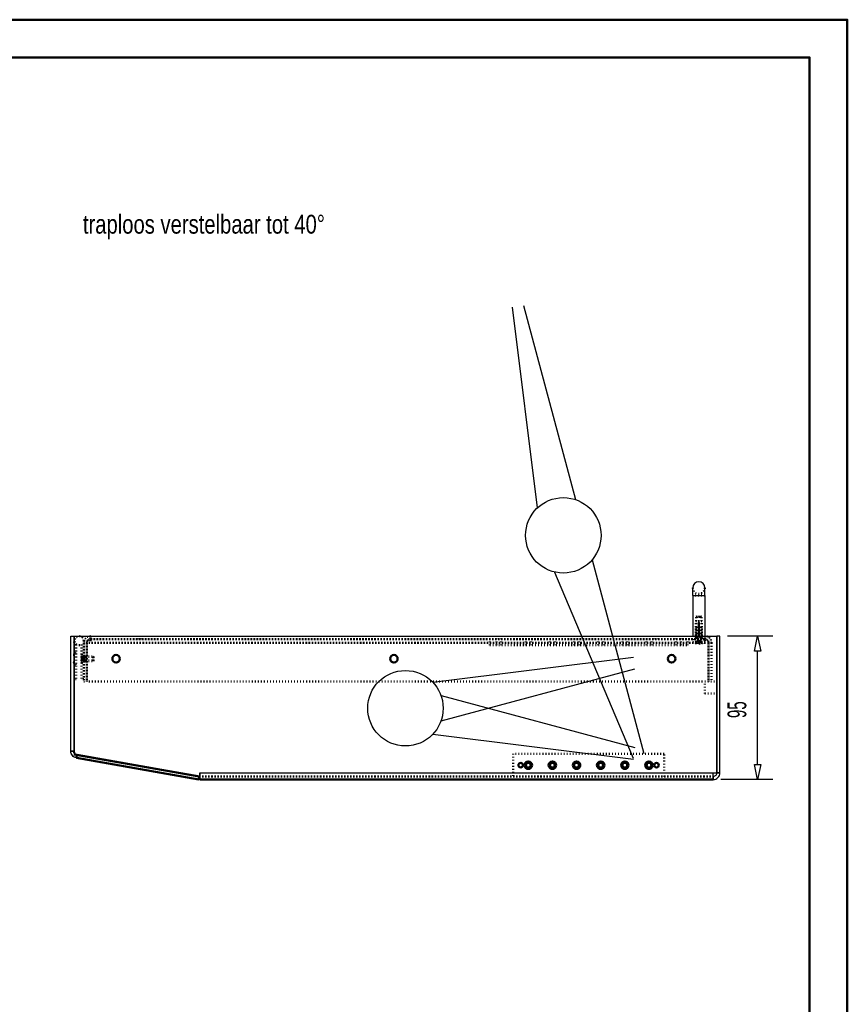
# Model space of a CAD drawing. Extents: x 3970 to 6010, y 1229 to 2654.
# Tile 17 of 17: x 5461 to 6010, y 2002 to 2654. Entities that reach past the tile are written whole.
import ezdxf

# ---------------------------------------------------------------- set-up
doc = ezdxf.new("R2010")
doc.units = 0
doc.header["$MEASUREMENT"] = 0
doc.linetypes.add('DOT', pattern=[2, 0.5, -1.5])
doc.linetypes.add('STRICHPUNKT2', pattern=[18.5, 10, -4, 0.5, -4])
doc.layers.get('0').update_dxf_attribs({"linetype": 'CONTINUOUS'})
for name, color, linetype in [('DIM49', 4, 'CONTINUOUS'), ('LE_RED', 1, 'CONTINUOUS'), ('TXT_ALL', 7, 'CONTINUOUS'), ('TXT_DIM49', 2, 'CONTINUOUS')]:
    doc.layers.add(name, color=color, linetype=linetype)
doc.layers.add('LE_ALL', color=7, linetype='CONTINUOUS', lineweight=50)

# ---------------------------------------------------------------- blocks, each defined once
blk = doc.blocks.new('_D1', base_point=(5920.88, 2150.56))
at = {"layer": 'DIM49', "color": 1}
for p, q in [((5960.38, 2245.56), (5930.38, 2245.56)), ((5948.38, 2235.56), (5950.38, 2245.56)), ((5950.38, 2245.56), (5952.38, 2235.56)), ((5952.38, 2235.56), (5948.38, 2235.56)), ((5950.38, 2160.56), (5950.38, 2235.56)), ((5950.38, 2150.56), (5948.38, 2160.56)), ((5948.38, 2160.56), (5952.38, 2160.56)), ((5952.38, 2160.56), (5950.38, 2150.56)), ((5960.38, 2150.56), (5925.88, 2150.56))]:
    blk.add_line(p, q, dxfattribs=at)
at = {"layer": 'TXT_DIM49', "width": 0.596}
blk.add_text('95', height=12.5, rotation=90, dxfattribs=at).set_placement((5942.88, 2191.28))

msp = doc.modelspace()

# ---------------------------------------------------------------- linework, layer by layer
for p, q in [((5907.38, 2272.56), (5907.38, 2277.56)), ((5915.38, 2272.56), (5915.38, 2277.56)), ((5907.38, 2272.56), (5915.38, 2272.56)), ((5915.38, 2272.56), (5915.38, 2245.56)), ((5497.4, 2245.56), (5497.4, 2167.23)), ((5497.4, 2245.56), (5923.28, 2245.56)), ((5923.28, 2155.06), (5923.28, 2245.56)), ((5497.3, 2242.56), (5497.3, 2217.06)), ((5497.4, 2217.06), (5497.3, 2217.06)), ((5923.28, 2215.56), (5923.38, 2215.56)), ((5923.38, 2207.56), (5923.38, 2215.56)), ((5923.28, 2207.56), (5923.38, 2207.56)), ((5499.36, 2166.88), (5499.01, 2164.91)), ((5580.78, 2155.06), (5920.88, 2155.06)), ((5580.78, 2153.34), (5580.78, 2155.06)), ((5580.78, 2155.06), (5923.28, 2155.06)), ((5580.78, 2152.56), (5580.78, 2150.56)), ((5580.78, 2150.56), (5580.78, 2150.9)), ((5580.78, 2150.56), (5920.88, 2150.56)), ((5920.88, 2150.9), (5920.88, 2151.88)), ((5920.88, 2150.56), (5920.88, 2150.9))]:
    msp.add_line(p, q)
for points in [[(5907.38, 2272.56), (5907.38, 2245.56), (5915.38, 2245.56)], [(5495.3, 2169.34), (5495.3, 2245.57), (5497.3, 2245.57), (5497.3, 2169.34), (5495.3, 2169.34)], [(5925.38, 2155.06), (5925.38, 2245.56), (5923.38, 2245.56), (5923.38, 2155.06), (5925.38, 2155.06)], [(5580.78, 2155.06), (5580.78, 2152.56), (5580.56, 2152.56)], [(5580.78, 2150.9), (5580.78, 2151.88), (5580.78, 2153.34)], [(5920.88, 2151.88), (5920.88, 2153.34), (5920.88, 2155.06)]]:
    msp.add_lwpolyline(points)
for points in [[(5499.01, 2164.91, -0.087489), (5497.55, 2165.44, -0.087489), (5496.35, 2166.45, -0.087489), (5495.57, 2167.8, -0.087489), (5495.3, 2169.34), (5497.3, 2169.34)], [(5580.78, 2150.56, -0.010909), (5580.58, 2150.57, -0.010909), (5580.38, 2150.58, -0.010909), (5580.19, 2150.6, -0.010909), (5580, 2150.63), (5580.34, 2152.6)], [(5920.88, 2150.56, 0.098491), (5922.6, 2150.9, 0.098491), (5924.06, 2151.88, 0.098491), (5925.04, 2153.34, 0.098491), (5925.38, 2155.06), (5923.38, 2155.06, -0.098491), (5923.19, 2154.11, -0.098491), (5922.65, 2153.29, -0.098491), (5921.84, 2152.75, -0.098491), (5920.88, 2152.56), (5920.88, 2150.56)]]:
    msp.add_lwpolyline(points, format="xyb")
for centre, radius, start, end in [((5911.38, 2277.56), 4, 0, 180), ((5500.3, 2242.56), 3, 180, -165.16489), ((5499.8, 2169.34), 2.5, 180, -163.7398)]:
    msp.add_arc(centre, radius, start, end)
msp.add_point((5505.4, 2230.56))
msp.add_point((5505.4, 2230.56))
msp.add_point((5505.4, 2230.56))
msp.add_point((5505.4, 2230.56))
at = {"layer": 'LE_ALL', "color": 1, "linetype": 'DOT'}
for p, q in [((5915.38, 2272.56), (5907.38, 2272.56)), ((5915.38, 2272.56), (5915.38, 2272.56)), ((5909.69, 2258.36), (5911.38, 2259.34)), ((5909.69, 2258.36), (5913.08, 2258.36)), ((5909.69, 2255.56), (5909.69, 2258.36)), ((5913.08, 2258.36), (5909.69, 2258.36)), ((5913.38, 2255.56), (5909.38, 2255.56)), ((5909.38, 2245.56), (5909.38, 2255.56)), ((5909.38, 2255.56), (5913.38, 2255.56)), ((5909.38, 2245.56), (5909.38, 2255.56)), ((5909.38, 2251.56), (5913.38, 2251.56)), ((5909.38, 2244.17), (5909.38, 2251.56)), ((5909.69, 2245.56), (5909.69, 2255.56)), ((5909.81, 2244.96), (5909.81, 2251.56)), ((5912.95, 2244.96), (5912.95, 2251.56)), ((5913.08, 2245.56), (5913.08, 2255.56)), ((5913.38, 2255.56), (5913.38, 2255.56)), ((5913.38, 2245.56), (5913.38, 2255.56)), ((5913.38, 2245.56), (5913.38, 2255.56)), ((5913.38, 2244.17), (5913.38, 2251.56)), ((5495.3, 2245.57), (5495.3, 2245.57)), ((5497.3, 2245.57), (5497.3, 2245.57)), ((5497.4, 2245.56), (5497.4, 2245.56)), ((5497.4, 2245.56), (5497.4, 2245.56)), ((5508.38, 2245.56), (5508.38, 2245.56)), ((5508.38, 2245.56), (5508.38, 2245.56)), ((5539.38, 2245.56), (5539.38, 2245.56)), ((5539.38, 2243.56), (5539.38, 2245.56)), ((5541.97, 2243.56), (5541.97, 2245.56)), ((5777.23, 2243.56), (5777.23, 2245.56)), ((5780.53, 2243.56), (5780.53, 2245.56)), ((5881.8, 2243.56), (5881.8, 2245.56)), ((5884.38, 2245.56), (5884.38, 2245.56)), ((5884.38, 2243.56), (5884.38, 2245.56)), ((5896.23, 2243.56), (5896.23, 2245.56)), ((5899.53, 2243.56), (5899.53, 2245.56)), ((5909.28, 2243.56), (5909.28, 2245.56)), ((5909.38, 2244.17), (5909.81, 2244.96)), ((5909.38, 2244.17), (5909.38, 2243.56)), ((5912.95, 2244.96), (5909.81, 2244.96)), ((5909.81, 2244.96), (5912.95, 2244.96)), ((5912.95, 2244.96), (5909.81, 2244.96)), ((5913.38, 2244.17), (5912.95, 2244.96)), ((5913.38, 2244.17), (5912.95, 2244.96)), ((5913.38, 2244.17), (5913.38, 2243.56)), ((5913.48, 2243.56), (5913.48, 2245.56)), ((5915.38, 2245.56), (5915.38, 2245.56)), ((5915.38, 2245.56), (5915.38, 2245.22)), ((5915.38, 2245.56), (5915.38, 2245.56)), ((5923.28, 2245.56), (5923.28, 2245.56)), ((5923.28, 2245.56), (5923.28, 2245.56)), ((5923.38, 2245.56), (5923.38, 2245.56)), ((5925.38, 2245.56), (5925.38, 2245.56)), ((5497.3, 2242.56), (5497.3, 2242.56)), ((5498.8, 2239.96), (5498.8, 2239.96)), ((5498.8, 2239.96), (5498.8, 2217.06)), ((5502.3, 2239.96), (5502.3, 2239.96)), ((5502.3, 2239.96), (5502.3, 2217.06)), ((5503.8, 2242.56), (5503.8, 2242.56)), ((5503.88, 2241.06), (5503.88, 2241.06)), ((5503.88, 2241.06), (5503.88, 2241.06)), ((5505.88, 2241.06), (5505.88, 2241.06)), ((5505.88, 2241.06), (5505.88, 2241.06)), ((5505.98, 2241.06), (5505.98, 2241.06)), ((5505.98, 2241.06), (5505.98, 2241.06)), ((5508.38, 2243.56), (5915.38, 2243.56)), ((5508.38, 2243.56), (5508.38, 2243.56)), ((5915.38, 2243.56), (5508.38, 2243.56)), ((5508.38, 2243.56), (5508.38, 2243.56)), ((5508.38, 2243.56), (5915.38, 2243.56)), ((5508.38, 2241.06), (5508.38, 2241.06)), ((5508.38, 2241.06), (5508.38, 2241.06)), ((5915.38, 2241.06), (5508.38, 2241.06)), ((5539.38, 2243.56), (5539.38, 2243.56)), ((5541.97, 2243.56), (5541.97, 2243.56)), ((5772.88, 2243.56), (5772.88, 2243.56)), ((5772.88, 2243.56), (5772.88, 2243.56)), ((5772.88, 2243.56), (5903.88, 2243.56)), ((5772.88, 2239.56), (5772.88, 2243.56)), ((5772.88, 2239.56), (5772.88, 2239.56)), ((5772.88, 2239.56), (5772.88, 2239.56)), ((5772.88, 2239.56), (5903.88, 2239.56)), ((5777.23, 2239.56), (5777.23, 2243.56)), ((5780.53, 2239.56), (5780.53, 2243.56)), ((5796.78, 2239.56), (5796.78, 2243.56)), ((5799.98, 2239.56), (5799.98, 2243.56)), ((5812.78, 2239.56), (5812.78, 2243.56)), ((5815.98, 2239.56), (5815.98, 2243.56)), ((5828.78, 2239.56), (5828.78, 2243.56)), ((5831.98, 2239.56), (5831.98, 2243.56)), ((5844.78, 2239.56), (5844.78, 2243.56)), ((5847.98, 2239.56), (5847.98, 2243.56)), ((5860.78, 2239.56), (5860.78, 2243.56)), ((5863.98, 2239.56), (5863.98, 2243.56)), ((5876.78, 2239.56), (5876.78, 2243.56)), ((5879.98, 2239.56), (5879.98, 2243.56)), ((5881.8, 2243.56), (5881.8, 2243.56)), ((5884.38, 2243.56), (5884.38, 2243.56)), ((5896.23, 2239.56), (5896.23, 2243.56)), ((5899.53, 2239.56), (5899.53, 2243.56)), ((5903.88, 2243.56), (5903.88, 2243.56)), ((5903.88, 2243.56), (5903.88, 2243.56)), ((5903.88, 2239.56), (5903.88, 2243.56)), ((5903.88, 2239.56), (5903.88, 2239.56)), ((5903.88, 2239.56), (5903.88, 2239.56)), ((5907.38, 2243.56), (5907.38, 2241.84)), ((5915.38, 2243.56), (5907.38, 2243.56)), ((5907.38, 2241.84), (5915.38, 2241.84)), ((5915.38, 2241.84), (5907.38, 2241.84)), ((5909.18, 2240.85), (5909.72, 2241.18)), ((5909.76, 2241.18), (5909.21, 2240.85)), ((5909.72, 2241.18), (5910.24, 2242.23)), ((5909.76, 2241.18), (5909.72, 2241.18)), ((5909.76, 2241.18), (5909.76, 2241.18)), ((5910.24, 2242.23), (5911.38, 2242.83)), ((5910.3, 2242.23), (5910.24, 2242.23)), ((5910.3, 2242.23), (5910.3, 2242.23)), ((5911.01, 2242.56), (5911.01, 2242.56)), ((5911.75, 2242.23), (5911.01, 2242.23)), ((5911.01, 2242.23), (5911.01, 2241.18)), ((5911.01, 2240.85), (5911.01, 2241.18)), ((5911.75, 2241.18), (5911.01, 2241.18)), ((5911.01, 2240.85), (5911.01, 2240.85)), ((5912.53, 2242.23), (5911.38, 2242.83)), ((5911.75, 2241.18), (5911.75, 2242.23)), ((5911.75, 2242.23), (5911.75, 2242.23)), ((5911.75, 2242.23), (5911.75, 2242.23)), ((5911.75, 2241.18), (5911.75, 2240.85)), ((5911.75, 2241.18), (5911.75, 2241.18)), ((5911.75, 2241.18), (5911.75, 2241.18)), ((5911.75, 2240.85), (5911.75, 2240.85)), ((5913.04, 2241.18), (5912.53, 2242.23)), ((5912.53, 2242.23), (5912.53, 2242.23)), ((5913.04, 2241.18), (5913, 2241.18)), ((5913.55, 2240.85), (5913, 2241.18)), ((5913.58, 2240.85), (5913.04, 2241.18)), ((5913.04, 2241.18), (5913.04, 2241.18)), ((5915.38, 2243.56), (5915.38, 2243.56)), ((5915.38, 2243.56), (5915.38, 2243.56)), ((5915.38, 2242.78), (5915.38, 2241.06)), ((5915.38, 2241.06), (5915.38, 2241.06)), ((5915.38, 2241.06), (5915.38, 2241.06)), ((5917.78, 2241.06), (5917.78, 2241.06)), ((5917.78, 2241.06), (5917.78, 2241.06)), ((5917.78, 2241.06), (5917.78, 2215.56)), ((5917.88, 2241.06), (5917.88, 2241.06)), ((5917.88, 2241.06), (5917.88, 2241.06)), ((5919.88, 2241.06), (5919.88, 2241.06)), ((5919.88, 2241.06), (5919.88, 2241.06)), ((5497.3, 2233.06), (5495.3, 2233.06)), ((5498.8, 2234.56), (5497.3, 2233.06)), ((5502.3, 2233.81), (5503.8, 2232.31)), ((5502.48, 2233.31), (5502.3, 2233.31)), ((5502.57, 2231.68), (5502.3, 2232.14)), ((5502.3, 2230.84), (5502.3, 2230.84)), ((5502.3, 2230.84), (5502.3, 2230.84)), ((5502.3, 2230.84), (5502.57, 2230.84)), ((5502.3, 2230.84), (5502.3, 2230.84)), ((5502.3, 2230.84), (5502.3, 2230.84)), ((5502.3, 2230.84), (5502.3, 2230.84)), ((5502.3, 2230.84), (5502.3, 2230.84)), ((5502.3, 2230.84), (5502.3, 2230.84)), ((5502.3, 2230.84), (5502.3, 2230.84)), ((5502.48, 2233.31), (5502.48, 2227.81)), ((5502.48, 2227.81), (5502.48, 2233.31)), ((5502.48, 2233.31), (5502.48, 2233.31)), ((5502.57, 2231.68), (5502.57, 2231.71)), ((5502.57, 2231.71), (5502.57, 2231.71)), ((5502.57, 2231.71), (5502.57, 2231.71)), ((5502.57, 2230.28), (5502.57, 2230.84)), ((5503.62, 2231.13), (5503.62, 2231.2)), ((5503.62, 2231.2), (5503.96, 2230.56)), ((5503.62, 2231.2), (5503.62, 2231.2)), ((5503.62, 2231.2), (5503.62, 2231.2)), ((5503.62, 2230.28), (5503.62, 2230.84)), ((5503.75, 2230.84), (5503.75, 2230.84)), ((5503.75, 2230.84), (5503.75, 2230.84)), ((5503.75, 2230.84), (5503.75, 2230.84)), ((5505.88, 2231.86), (5503.88, 2231.86)), ((5504.9, 2232.06), (5503.9, 2231.9)), ((5503.9, 2231.9), (5503.9, 2229.22)), ((5503.9, 2231.9), (5504.9, 2231.76)), ((5503.9, 2231.9), (5503.9, 2231.9)), ((5503.9, 2231.9), (5503.9, 2231.9)), ((5503.9, 2231.9), (5503.9, 2231.9)), ((5504.9, 2232.06), (5509.99, 2232.06)), ((5504.9, 2229.06), (5504.9, 2232.06)), ((5504.9, 2232.06), (5504.9, 2231.76)), ((5504.9, 2229.37), (5504.9, 2231.76)), ((5504.9, 2231.76), (5510.3, 2231.76)), ((5504.9, 2231.76), (5510.3, 2231.76)), ((5504.9, 2231.76), (5504.9, 2231.76)), ((5509.99, 2229.06), (5509.99, 2232.06)), ((5509.99, 2232.06), (5510.3, 2231.76)), ((5509.99, 2232.06), (5509.99, 2229.06)), ((5510.3, 2231.76), (5510.3, 2229.37)), ((5510.3, 2231.76), (5510.3, 2231.76)), ((5925.38, 2233.06), (5923.38, 2233.06)), ((5497.3, 2228.06), (5495.3, 2228.06)), ((5498.8, 2226.56), (5497.3, 2228.06)), ((5502.57, 2230.28), (5502.3, 2230.28)), ((5502.3, 2228.99), (5502.57, 2229.44)), ((5502.3, 2228.96), (5502.57, 2229.41)), ((5502.3, 2227.31), (5503.8, 2228.81)), ((5502.48, 2227.81), (5502.3, 2227.81)), ((5502.57, 2230.28), (5503.62, 2230.28)), ((5502.57, 2230.28), (5502.57, 2230.28)), ((5502.57, 2229.41), (5503.62, 2229.93)), ((5502.57, 2229.41), (5502.57, 2229.44)), ((5502.57, 2229.41), (5502.57, 2229.41)), ((5502.57, 2229.41), (5502.57, 2229.41)), ((5503.62, 2229.93), (5503.96, 2230.56)), ((5503.62, 2229.93), (5503.62, 2229.99)), ((5503.62, 2229.99), (5503.62, 2229.99)), ((5503.62, 2229.93), (5503.62, 2229.93)), ((5503.62, 2229.93), (5503.62, 2229.93)), ((5503.75, 2230.28), (5503.75, 2230.28)), ((5503.75, 2230.28), (5503.75, 2230.28)), ((5505.88, 2229.26), (5503.88, 2229.26)), ((5503.9, 2229.22), (5503.9, 2229.22)), ((5503.9, 2229.22), (5503.9, 2229.22)), ((5504.9, 2229.37), (5504.9, 2229.06)), ((5504.9, 2229.37), (5504.9, 2229.37)), ((5510.3, 2229.37), (5510.3, 2229.37)), ((5925.38, 2228.06), (5923.38, 2228.06)), ((5497.3, 2217.06), (5497.3, 2217.06)), ((5498.8, 2217.06), (5497.4, 2217.06)), ((5498.8, 2217.06), (5498.8, 2217.06)), ((5502.3, 2217.06), (5502.3, 2217.06)), ((5503.8, 2217.06), (5503.8, 2217.06)), ((5503.88, 2215.56), (5503.88, 2215.56)), ((5505.88, 2215.56), (5505.88, 2215.56)), ((5505.98, 2215.56), (5505.98, 2215.56)), ((5505.98, 2215.56), (5505.98, 2215.56)), ((5917.78, 2215.56), (5505.98, 2215.56)), ((5915.38, 2215.56), (5915.38, 2215.56)), ((5915.38, 2215.56), (5923.28, 2215.56)), ((5915.38, 2207.56), (5915.38, 2215.56)), ((5917.78, 2215.56), (5917.78, 2215.56)), ((5917.78, 2215.56), (5917.78, 2215.56)), ((5917.88, 2215.56), (5917.88, 2215.56)), ((5919.88, 2215.56), (5919.88, 2215.56)), ((5923.38, 2215.56), (5923.38, 2215.56)), ((5915.38, 2207.56), (5915.38, 2207.56)), ((5915.38, 2207.56), (5923.28, 2207.56)), ((5923.38, 2207.56), (5923.38, 2207.56)), ((5923.38, 2187.06), (5923.38, 2187.06)), ((5923.38, 2187.06), (5923.38, 2187.06)), ((5923.38, 2187.06), (5923.38, 2187.06)), ((5925.38, 2187.06), (5923.38, 2187.06)), ((5925.38, 2187.06), (5925.38, 2187.06)), ((5495.3, 2169.34), (5495.3, 2169.34)), ((5495.3, 2169.34), (5495.3, 2169.34)), ((5497.3, 2169.34), (5497.3, 2169.34)), ((5497.3, 2169.34), (5497.3, 2169.34)), ((5497.4, 2167.23), (5497.4, 2167.23)), ((5497.4, 2167.23), (5497.4, 2167.23)), ((5499.36, 2166.88), (5499.36, 2166.88)), ((5499.36, 2166.88), (5499.36, 2166.88)), ((5788.38, 2167.56), (5788.38, 2167.56)), ((5788.38, 2167.56), (5788.38, 2167.56)), ((5888.38, 2167.56), (5888.38, 2167.56)), ((5888.38, 2167.56), (5888.38, 2167.56)), ((5499.01, 2164.91), (5499.01, 2164.91)), ((5499.01, 2164.91), (5499.01, 2164.91)), ((5527.19, 2159.94), (5527.54, 2161.91)), ((5527.19, 2159.94), (5527.19, 2159.94)), ((5527.19, 2159.94), (5527.19, 2159.94)), ((5527.19, 2159.94), (5527.19, 2159.94)), ((5527.19, 2159.94), (5527.19, 2159.94)), ((5527.19, 2159.94), (5527.19, 2159.94)), ((5527.19, 2159.94), (5527.19, 2159.94)), ((5527.19, 2159.94), (5527.19, 2159.94)), ((5527.19, 2159.94), (5527.19, 2159.94)), ((5527.19, 2159.94), (5527.19, 2159.94)), ((5527.19, 2159.94), (5527.19, 2159.94)), ((5527.19, 2159.94), (5527.19, 2159.94)), ((5527.19, 2159.94), (5527.19, 2159.94)), ((5527.19, 2159.94), (5527.19, 2159.94)), ((5527.19, 2159.94), (5527.19, 2159.94)), ((5527.19, 2159.94), (5527.19, 2159.94)), ((5527.19, 2159.94), (5527.19, 2159.94)), ((5527.19, 2159.94), (5527.19, 2159.94)), ((5527.19, 2159.94), (5527.19, 2159.94)), ((5527.19, 2159.94), (5527.19, 2159.94)), ((5527.19, 2159.94), (5527.19, 2159.94)), ((5527.19, 2159.94), (5527.19, 2159.94)), ((5527.19, 2159.94), (5527.19, 2159.94)), ((5527.19, 2159.94), (5527.19, 2159.94)), ((5527.19, 2159.94), (5527.19, 2159.94)), ((5527.19, 2159.94), (5527.19, 2159.94)), ((5527.19, 2159.94), (5527.19, 2159.94)), ((5527.19, 2159.94), (5527.19, 2159.94)), ((5527.19, 2159.94), (5527.19, 2159.94)), ((5527.19, 2159.94), (5527.19, 2159.94)), ((5527.19, 2159.94), (5527.19, 2159.94)), ((5527.19, 2159.94), (5527.19, 2159.94)), ((5527.19, 2159.94), (5527.19, 2159.94)), ((5527.19, 2159.94), (5527.19, 2159.94)), ((5527.19, 2159.94), (5527.19, 2159.94)), ((5527.19, 2159.94), (5527.19, 2159.94)), ((5527.19, 2159.94), (5527.19, 2159.94)), ((5527.19, 2159.94), (5527.19, 2159.94)), ((5527.19, 2159.94), (5527.19, 2159.94)), ((5527.19, 2159.94), (5527.19, 2159.94)), ((5527.19, 2159.94), (5527.19, 2159.94)), ((5527.19, 2159.94), (5527.19, 2159.94)), ((5527.19, 2159.94), (5527.19, 2159.94)), ((5527.19, 2159.94), (5527.19, 2159.94)), ((5527.19, 2159.94), (5527.19, 2159.94)), ((5527.19, 2159.94), (5527.19, 2159.94)), ((5527.19, 2159.94), (5527.19, 2159.94)), ((5527.19, 2159.94), (5527.19, 2159.94)), ((5527.19, 2159.94), (5527.19, 2159.94)), ((5527.19, 2159.94), (5527.19, 2159.94)), ((5527.19, 2159.94), (5527.19, 2159.94)), ((5527.19, 2159.94), (5527.19, 2159.94)), ((5527.19, 2159.94), (5527.19, 2159.94)), ((5527.19, 2159.94), (5527.19, 2159.94)), ((5527.19, 2159.94), (5527.19, 2159.94)), ((5527.19, 2159.94), (5527.19, 2159.94)), ((5527.19, 2159.94), (5527.19, 2159.94)), ((5527.19, 2159.94), (5527.19, 2159.94)), ((5527.19, 2159.94), (5527.19, 2159.94)), ((5527.19, 2159.94), (5527.19, 2159.94)), ((5527.19, 2159.94), (5527.19, 2159.94)), ((5527.19, 2159.94), (5527.19, 2159.94)), ((5527.19, 2159.94), (5527.19, 2159.94)), ((5527.19, 2159.94), (5527.19, 2159.94)), ((5527.19, 2159.94), (5527.19, 2159.94)), ((5527.19, 2159.94), (5527.19, 2159.94)), ((5527.19, 2159.94), (5527.19, 2159.94)), ((5527.19, 2159.94), (5527.19, 2159.94)), ((5527.19, 2159.94), (5527.19, 2159.94)), ((5527.19, 2159.94), (5527.19, 2159.94)), ((5527.19, 2159.94), (5527.19, 2159.94)), ((5527.19, 2159.94), (5527.19, 2159.94)), ((5527.19, 2159.94), (5527.19, 2159.94)), ((5527.19, 2159.94), (5527.19, 2159.94)), ((5527.19, 2159.94), (5527.19, 2159.94)), ((5527.19, 2159.94), (5527.19, 2159.94)), ((5527.19, 2159.94), (5527.19, 2159.94)), ((5527.54, 2161.91), (5527.54, 2161.91)), ((5527.54, 2161.91), (5527.54, 2161.91)), ((5527.54, 2161.91), (5527.54, 2161.91)), ((5527.54, 2161.91), (5527.54, 2161.91)), ((5527.54, 2161.91), (5527.54, 2161.91)), ((5527.54, 2161.91), (5527.54, 2161.91)), ((5527.54, 2161.91), (5527.54, 2161.91)), ((5527.54, 2161.91), (5527.54, 2161.91)), ((5527.54, 2161.91), (5527.54, 2161.91)), ((5527.54, 2161.91), (5527.54, 2161.91)), ((5527.54, 2161.91), (5527.54, 2161.91)), ((5527.54, 2161.91), (5527.54, 2161.91)), ((5527.54, 2161.91), (5527.54, 2161.91)), ((5527.54, 2161.91), (5527.54, 2161.91)), ((5527.54, 2161.91), (5527.54, 2161.91)), ((5527.54, 2161.91), (5527.54, 2161.91)), ((5527.54, 2161.91), (5527.54, 2161.91)), ((5527.54, 2161.91), (5527.54, 2161.91)), ((5527.54, 2161.91), (5527.54, 2161.91)), ((5527.54, 2161.91), (5527.54, 2161.91)), ((5527.54, 2161.91), (5527.54, 2161.91)), ((5527.54, 2161.91), (5527.54, 2161.91)), ((5527.54, 2161.91), (5527.54, 2161.91)), ((5527.54, 2161.91), (5527.54, 2161.91)), ((5527.54, 2161.91), (5527.54, 2161.91)), ((5527.54, 2161.91), (5527.54, 2161.91)), ((5527.54, 2161.91), (5527.54, 2161.91)), ((5527.54, 2161.91), (5527.54, 2161.91)), ((5527.54, 2161.91), (5527.54, 2161.91)), ((5527.54, 2161.91), (5527.54, 2161.91)), ((5527.54, 2161.91), (5527.54, 2161.91)), ((5527.54, 2161.91), (5527.54, 2161.91)), ((5527.54, 2161.91), (5527.54, 2161.91)), ((5527.54, 2161.91), (5527.54, 2161.91)), ((5527.54, 2161.91), (5527.54, 2161.91)), ((5527.54, 2161.91), (5527.54, 2161.91)), ((5527.54, 2161.91), (5527.54, 2161.91)), ((5527.54, 2161.91), (5527.54, 2161.91)), ((5527.54, 2161.91), (5527.54, 2161.91)), ((5527.54, 2161.91), (5527.54, 2161.91)), ((5527.54, 2161.91), (5527.54, 2161.91)), ((5527.54, 2161.91), (5527.54, 2161.91)), ((5527.54, 2161.91), (5527.54, 2161.91)), ((5527.54, 2161.91), (5527.54, 2161.91)), ((5527.54, 2161.91), (5527.54, 2161.91)), ((5527.54, 2161.91), (5527.54, 2161.91)), ((5527.54, 2161.91), (5527.54, 2161.91)), ((5527.54, 2161.91), (5527.54, 2161.91)), ((5527.54, 2161.91), (5527.54, 2161.91)), ((5527.54, 2161.91), (5527.54, 2161.91)), ((5527.54, 2161.91), (5527.54, 2161.91)), ((5527.54, 2161.91), (5527.54, 2161.91)), ((5527.54, 2161.91), (5527.54, 2161.91)), ((5527.54, 2161.91), (5527.54, 2161.91)), ((5527.54, 2161.91), (5527.54, 2161.91)), ((5527.54, 2161.91), (5527.54, 2161.91)), ((5527.54, 2161.91), (5527.54, 2161.91)), ((5527.54, 2161.91), (5527.54, 2161.91)), ((5527.54, 2161.91), (5527.54, 2161.91)), ((5527.54, 2161.91), (5527.54, 2161.91)), ((5527.54, 2161.91), (5527.54, 2161.91)), ((5527.54, 2161.91), (5527.54, 2161.91)), ((5527.54, 2161.91), (5527.54, 2161.91)), ((5527.54, 2161.91), (5527.54, 2161.91)), ((5527.54, 2161.91), (5527.54, 2161.91)), ((5527.54, 2161.91), (5527.54, 2161.91)), ((5527.54, 2161.91), (5527.54, 2161.91)), ((5527.54, 2161.91), (5527.54, 2161.91)), ((5527.54, 2161.91), (5527.54, 2161.91)), ((5527.54, 2161.91), (5527.54, 2161.91)), ((5527.54, 2161.91), (5527.54, 2161.91)), ((5527.54, 2161.91), (5527.54, 2161.91)), ((5527.54, 2161.91), (5527.54, 2161.91)), ((5527.54, 2161.91), (5527.54, 2161.91)), ((5527.54, 2161.91), (5527.54, 2161.91)), ((5527.54, 2161.91), (5527.54, 2161.91)), ((5923.38, 2162.06), (5923.38, 2162.06)), ((5925.38, 2162.06), (5923.38, 2162.06)), ((5925.38, 2162.06), (5925.38, 2162.06)), ((5925.38, 2162.06), (5925.38, 2162.06)), ((5925.38, 2162.06), (5925.38, 2162.06)), ((5551.81, 2155.6), (5552.16, 2157.57)), ((5551.81, 2155.6), (5551.81, 2155.6)), ((5551.81, 2155.6), (5551.81, 2155.6)), ((5551.81, 2155.6), (5551.81, 2155.6)), ((5551.81, 2155.6), (5551.81, 2155.6)), ((5551.81, 2155.6), (5551.81, 2155.6)), ((5551.81, 2155.6), (5551.81, 2155.6)), ((5551.81, 2155.6), (5551.81, 2155.6)), ((5551.81, 2155.6), (5551.81, 2155.6)), ((5551.81, 2155.6), (5551.81, 2155.6)), ((5551.81, 2155.6), (5551.81, 2155.6)), ((5551.81, 2155.6), (5551.81, 2155.6)), ((5551.81, 2155.6), (5551.81, 2155.6)), ((5551.81, 2155.6), (5551.81, 2155.6)), ((5551.81, 2155.6), (5551.81, 2155.6)), ((5551.81, 2155.6), (5551.81, 2155.6)), ((5551.81, 2155.6), (5551.81, 2155.6)), ((5551.81, 2155.6), (5551.81, 2155.6)), ((5551.81, 2155.6), (5551.81, 2155.6)), ((5551.81, 2155.6), (5551.81, 2155.6)), ((5551.81, 2155.6), (5551.81, 2155.6)), ((5551.81, 2155.6), (5551.81, 2155.6)), ((5551.81, 2155.6), (5551.81, 2155.6)), ((5551.81, 2155.6), (5551.81, 2155.6)), ((5551.81, 2155.6), (5551.81, 2155.6)), ((5551.81, 2155.6), (5551.81, 2155.6)), ((5551.81, 2155.6), (5551.81, 2155.6)), ((5551.81, 2155.6), (5551.81, 2155.6)), ((5551.81, 2155.6), (5551.81, 2155.6)), ((5551.81, 2155.6), (5551.81, 2155.6)), ((5551.81, 2155.6), (5551.81, 2155.6)), ((5551.81, 2155.6), (5551.81, 2155.6)), ((5551.81, 2155.6), (5551.81, 2155.6)), ((5551.81, 2155.6), (5551.81, 2155.6)), ((5551.81, 2155.6), (5551.81, 2155.6)), ((5551.81, 2155.6), (5551.81, 2155.6)), ((5551.81, 2155.6), (5551.81, 2155.6)), ((5551.81, 2155.6), (5551.81, 2155.6)), ((5551.81, 2155.6), (5551.81, 2155.6)), ((5551.81, 2155.6), (5551.81, 2155.6)), ((5551.81, 2155.6), (5551.81, 2155.6)), ((5551.81, 2155.6), (5551.81, 2155.6)), ((5551.81, 2155.6), (5551.81, 2155.6)), ((5551.81, 2155.6), (5551.81, 2155.6)), ((5551.81, 2155.6), (5551.81, 2155.6)), ((5551.81, 2155.6), (5551.81, 2155.6)), ((5551.81, 2155.6), (5551.81, 2155.6)), ((5551.81, 2155.6), (5551.81, 2155.6)), ((5551.81, 2155.6), (5551.81, 2155.6)), ((5551.81, 2155.6), (5551.81, 2155.6)), ((5551.81, 2155.6), (5551.81, 2155.6)), ((5551.81, 2155.6), (5551.81, 2155.6)), ((5551.81, 2155.6), (5551.81, 2155.6)), ((5551.81, 2155.6), (5551.81, 2155.6)), ((5551.81, 2155.6), (5551.81, 2155.6)), ((5551.81, 2155.6), (5551.81, 2155.6)), ((5551.81, 2155.6), (5551.81, 2155.6)), ((5551.81, 2155.6), (5551.81, 2155.6)), ((5551.81, 2155.6), (5551.81, 2155.6)), ((5551.81, 2155.6), (5551.81, 2155.6)), ((5551.81, 2155.6), (5551.81, 2155.6)), ((5551.81, 2155.6), (5551.81, 2155.6)), ((5551.81, 2155.6), (5551.81, 2155.6)), ((5551.81, 2155.6), (5551.81, 2155.6)), ((5551.81, 2155.6), (5551.81, 2155.6)), ((5551.81, 2155.6), (5551.81, 2155.6)), ((5551.81, 2155.6), (5551.81, 2155.6)), ((5551.81, 2155.6), (5551.81, 2155.6)), ((5551.81, 2155.6), (5551.81, 2155.6)), ((5551.81, 2155.6), (5551.81, 2155.6)), ((5551.81, 2155.6), (5551.81, 2155.6)), ((5551.81, 2155.6), (5551.81, 2155.6)), ((5551.81, 2155.6), (5551.81, 2155.6)), ((5551.81, 2155.6), (5551.81, 2155.6)), ((5551.81, 2155.6), (5551.81, 2155.6)), ((5551.81, 2155.6), (5551.81, 2155.6)), ((5551.81, 2155.6), (5551.81, 2155.6)), ((5552.16, 2157.57), (5552.16, 2157.57)), ((5552.16, 2157.57), (5552.16, 2157.57)), ((5552.16, 2157.57), (5552.16, 2157.57)), ((5552.16, 2157.57), (5552.16, 2157.57)), ((5552.16, 2157.57), (5552.16, 2157.57)), ((5552.16, 2157.57), (5552.16, 2157.57)), ((5552.16, 2157.57), (5552.16, 2157.57)), ((5552.16, 2157.57), (5552.16, 2157.57)), ((5552.16, 2157.57), (5552.16, 2157.57)), ((5552.16, 2157.57), (5552.16, 2157.57)), ((5552.16, 2157.57), (5552.16, 2157.57)), ((5552.16, 2157.57), (5552.16, 2157.57)), ((5552.16, 2157.57), (5552.16, 2157.57)), ((5552.16, 2157.57), (5552.16, 2157.57)), ((5552.16, 2157.57), (5552.16, 2157.57)), ((5552.16, 2157.57), (5552.16, 2157.57)), ((5552.16, 2157.57), (5552.16, 2157.57)), ((5552.16, 2157.57), (5552.16, 2157.57)), ((5552.16, 2157.57), (5552.16, 2157.57)), ((5552.16, 2157.57), (5552.16, 2157.57)), ((5552.16, 2157.57), (5552.16, 2157.57)), ((5552.16, 2157.57), (5552.16, 2157.57)), ((5552.16, 2157.57), (5552.16, 2157.57)), ((5552.16, 2157.57), (5552.16, 2157.57)), ((5552.16, 2157.57), (5552.16, 2157.57)), ((5552.16, 2157.57), (5552.16, 2157.57)), ((5552.16, 2157.57), (5552.16, 2157.57)), ((5552.16, 2157.57), (5552.16, 2157.57)), ((5552.16, 2157.57), (5552.16, 2157.57)), ((5552.16, 2157.57), (5552.16, 2157.57)), ((5552.16, 2157.57), (5552.16, 2157.57)), ((5552.16, 2157.57), (5552.16, 2157.57)), ((5552.16, 2157.57), (5552.16, 2157.57)), ((5552.16, 2157.57), (5552.16, 2157.57)), ((5552.16, 2157.57), (5552.16, 2157.57)), ((5552.16, 2157.57), (5552.16, 2157.57)), ((5552.16, 2157.57), (5552.16, 2157.57)), ((5552.16, 2157.57), (5552.16, 2157.57)), ((5552.16, 2157.57), (5552.16, 2157.57)), ((5552.16, 2157.57), (5552.16, 2157.57)), ((5552.16, 2157.57), (5552.16, 2157.57)), ((5552.16, 2157.57), (5552.16, 2157.57)), ((5552.16, 2157.57), (5552.16, 2157.57)), ((5552.16, 2157.57), (5552.16, 2157.57)), ((5552.16, 2157.57), (5552.16, 2157.57)), ((5552.16, 2157.57), (5552.16, 2157.57)), ((5552.16, 2157.57), (5552.16, 2157.57)), ((5552.16, 2157.57), (5552.16, 2157.57)), ((5552.16, 2157.57), (5552.16, 2157.57)), ((5552.16, 2157.57), (5552.16, 2157.57)), ((5552.16, 2157.57), (5552.16, 2157.57)), ((5552.16, 2157.57), (5552.16, 2157.57)), ((5552.16, 2157.57), (5552.16, 2157.57)), ((5552.16, 2157.57), (5552.16, 2157.57)), ((5552.16, 2157.57), (5552.16, 2157.57)), ((5552.16, 2157.57), (5552.16, 2157.57)), ((5552.16, 2157.57), (5552.16, 2157.57)), ((5552.16, 2157.57), (5552.16, 2157.57)), ((5552.16, 2157.57), (5552.16, 2157.57)), ((5552.16, 2157.57), (5552.16, 2157.57)), ((5552.16, 2157.57), (5552.16, 2157.57)), ((5552.16, 2157.57), (5552.16, 2157.57)), ((5552.16, 2157.57), (5552.16, 2157.57)), ((5552.16, 2157.57), (5552.16, 2157.57)), ((5552.16, 2157.57), (5552.16, 2157.57)), ((5552.16, 2157.57), (5552.16, 2157.57)), ((5552.16, 2157.57), (5552.16, 2157.57)), ((5552.16, 2157.57), (5552.16, 2157.57)), ((5552.16, 2157.57), (5552.16, 2157.57)), ((5552.16, 2157.57), (5552.16, 2157.57)), ((5552.16, 2157.57), (5552.16, 2157.57)), ((5552.16, 2157.57), (5552.16, 2157.57)), ((5552.16, 2157.57), (5552.16, 2157.57)), ((5552.16, 2157.57), (5552.16, 2157.57)), ((5552.16, 2157.57), (5552.16, 2157.57)), ((5552.16, 2157.57), (5552.16, 2157.57)), ((5580.34, 2152.6), (5580.34, 2152.6)), ((5580.34, 2152.6), (5580.34, 2152.6)), ((5580.56, 2152.56), (5580.56, 2152.56)), ((5580.56, 2152.56), (5580.56, 2152.56)), ((5580.78, 2155.06), (5580.78, 2155.06)), ((5580.78, 2155.06), (5580.78, 2155.06)), ((5580.78, 2155.06), (5580.78, 2155.06)), ((5580.78, 2155.06), (5580.78, 2155.06)), ((5920.88, 2152.56), (5580.78, 2152.56)), ((5580.78, 2152.56), (5920.88, 2152.56)), ((5580.78, 2152.56), (5580.78, 2152.56)), ((5580.78, 2152.56), (5580.78, 2152.56)), ((5920.88, 2152.56), (5580.78, 2152.56)), ((5580.78, 2152.56), (5580.78, 2152.56)), ((5580.78, 2152.56), (5580.78, 2152.56)), ((5788.38, 2152.56), (5788.38, 2152.56)), ((5788.38, 2152.56), (5788.38, 2152.56)), ((5888.38, 2152.56), (5888.38, 2152.56)), ((5888.38, 2152.56), (5888.38, 2152.56)), ((5920.88, 2155.06), (5920.88, 2155.06)), ((5920.88, 2155.06), (5920.88, 2155.06)), ((5920.88, 2152.56), (5920.88, 2152.56)), ((5920.88, 2152.56), (5920.88, 2152.56)), ((5923.28, 2155.06), (5923.28, 2155.06)), ((5923.28, 2155.06), (5923.28, 2155.06)), ((5923.38, 2155.06), (5923.38, 2155.06)), ((5923.38, 2155.06), (5923.38, 2155.06)), ((5925.38, 2155.06), (5925.38, 2155.06)), ((5925.38, 2155.06), (5925.38, 2155.06)), ((5580, 2150.63), (5580, 2150.63)), ((5580, 2150.63), (5580, 2150.63)), ((5580.78, 2150.56), (5580.78, 2150.56)), ((5580.78, 2150.56), (5580.78, 2150.56)), ((5920.88, 2150.56), (5920.88, 2150.56)), ((5920.88, 2150.56), (5920.88, 2150.56))]:
    msp.add_line(p, q, dxfattribs=at)
at = {"layer": 'LE_ALL', "color": 1, "linetype": 'STRICHPUNKT2'}
msp.add_line((5911.38, 2244.56), (5911.38, 2260.52), dxfattribs=at)
msp.add_line((5911.38, 2244.56), (5911.38, 2260.52), dxfattribs=at)
at = {"layer": 'LE_ALL'}
for p, q in [((5580.56, 2152.56), (5497.4, 2167.23)), ((5580.78, 2150.56), (5920.88, 2150.56)), ((5920.88, 2151.88), (5920.88, 2151.88)), ((5920.88, 2150.9), (5920.88, 2150.9))]:
    msp.add_line(p, q, dxfattribs=at)
at = {"layer": 'LE_ALL', "color": 10}
for points in [[(3969.79, 1228.92), (6009.79, 1228.92), (6009.79, 2653.92), (3969.79, 2653.92), (3969.79, 1228.92)], [(3994.79, 1253.92), (5984.79, 1253.92), (5984.79, 2628.92), (3994.79, 2628.92), (3994.79, 1253.92)]]:
    msp.add_lwpolyline(points, dxfattribs=at)
at = {"layer": 'LE_ALL', "color": 1, "linetype": 'DOT'}
for points in [[(5913.08, 2255.56), (5913.08, 2258.36), (5911.38, 2259.34)], [(5909.38, 2244.17), (5909.81, 2244.96), (5909.81, 2251.56)], [(5909.81, 2244.96), (5912.95, 2244.96), (5912.95, 2251.56)], [(5508.38, 2245.56), (5508.38, 2245.22), (5508.38, 2244.24)], [(5508.38, 2244.24), (5508.38, 2242.78), (5508.38, 2241.06)], [(5915.38, 2245.22), (5915.38, 2244.24), (5915.38, 2242.78)], [(5503.8, 2242.56), (5503.8, 2217.06), (5502.3, 2217.06)], [(5503.88, 2241.06), (5503.88, 2215.56), (5505.88, 2215.56), (5505.88, 2241.06), (5503.88, 2241.06)], [(5917.78, 2241.06), (5505.98, 2241.06), (5505.98, 2215.56)], [(5909.76, 2241.18), (5909.9, 2241.44), (5910.1, 2241.84), (5910.3, 2242.23)], [(5910.3, 2242.23), (5910.4, 2242.28), (5910.49, 2242.32), (5910.57, 2242.36), (5910.71, 2242.42), (5910.82, 2242.48), (5910.87, 2242.5), (5911.01, 2242.56), (5911.01, 2242.23)], [(5911.75, 2242.23), (5911.75, 2242.56), (5911.87, 2242.51), (5912.02, 2242.44), (5912.23, 2242.35), (5912.47, 2242.23)], [(5912.53, 2242.23), (5912.47, 2242.23), (5912.75, 2241.67), (5913, 2241.18)], [(5917.88, 2241.06), (5919.88, 2241.06), (5919.88, 2215.56), (5917.88, 2215.56), (5917.88, 2241.06)], [(5502.3, 2232.16), (5502.57, 2231.71), (5503.62, 2231.2)], [(5502.48, 2233.31), (5503.9, 2231.9), (5504.9, 2231.76)], [(5502.48, 2233.31), (5502.48, 2233.31), (5502.48, 2233.31)], [(5502.48, 2227.81), (5503.9, 2229.22), (5503.9, 2231.9)], [(5502.57, 2231.68), (5502.76, 2231.58), (5502.93, 2231.5), (5503.07, 2231.42), (5503.21, 2231.35), (5503.42, 2231.24), (5503.62, 2231.13), (5503.65, 2231.08), (5503.67, 2231.03), (5503.69, 2230.98), (5503.72, 2230.91), (5503.75, 2230.84)], [(5503.75, 2230.84), (5503.62, 2230.84), (5502.57, 2230.84)], [(5503.9, 2231.9), (5503.9, 2229.22), (5504.9, 2229.37), (5510.3, 2229.37), (5510.3, 2231.76)], [(5504.9, 2229.06), (5503.9, 2229.22), (5503.9, 2231.9)], [(5503.9, 2229.22), (5504.9, 2229.37), (5510.3, 2229.37), (5510.3, 2231.76)], [(5502.3, 2230.28), (5502.3, 2230.28), (5502.3, 2230.28)], [(5502.3, 2230.28), (5502.3, 2230.28), (5502.3, 2230.28)], [(5502.3, 2230.28), (5502.3, 2230.28), (5502.3, 2230.28)], [(5502.3, 2230.28), (5502.3, 2230.28), (5502.3, 2230.28)], [(5502.48, 2227.81), (5502.48, 2227.81), (5502.48, 2227.81)], [(5503.62, 2229.99), (5503.34, 2229.84), (5502.94, 2229.63), (5502.57, 2229.44)], [(5503.62, 2230.28), (5503.75, 2230.28), (5503.71, 2230.18), (5503.64, 2230.04), (5503.62, 2229.99)], [(5503.96, 2230.56), (5503.96, 2230.56), (5503.96, 2230.56)], [(5503.96, 2230.56), (5503.96, 2230.56), (5503.96, 2230.56)], [(5504.9, 2229.06), (5509.99, 2229.06), (5510.3, 2229.37)], [(5925.38, 2187.06), (5925.38, 2187.06), (5925.38, 2187.06)], [(5888.38, 2167.56), (5788.38, 2167.56), (5788.38, 2152.56), (5888.38, 2152.56), (5888.38, 2167.56)], [(5923.38, 2162.06), (5923.38, 2162.06), (5923.38, 2162.06)]]:
    msp.add_lwpolyline(points, dxfattribs=at)
for points in [[(5508.38, 2245.56, 0.098491), (5506.66, 2245.22, 0.098491), (5505.2, 2244.24, 0.098491), (5504.23, 2242.78, 0.098491), (5503.88, 2241.06), (5505.88, 2241.06, -0.098491), (5506.07, 2242.02, -0.098491), (5506.62, 2242.83, -0.098491), (5507.43, 2243.37, -0.098491), (5508.38, 2243.56), (5508.38, 2245.56)], [(5915.38, 2245.56, -0.098491), (5917.1, 2245.22, -0.098491), (5918.56, 2244.24, -0.098491), (5919.54, 2242.78, -0.098491), (5919.88, 2241.06), (5917.88, 2241.06, 0.098491), (5917.69, 2242.02, 0.098491), (5917.15, 2242.83, 0.098491), (5916.34, 2243.37, 0.098491), (5915.38, 2243.56), (5915.38, 2245.56)], [(5915.38, 2241.84, -0.079565), (5913.58, 2240.85), (5913.55, 2240.85, -0.071042), (5911.75, 2240.48), (5911.75, 2240.85), (5911.01, 2240.85), (5911.01, 2240.48, -0.071042), (5909.21, 2240.85), (5909.18, 2240.85, -0.079565), (5907.38, 2241.84)], [(5497.45, 2168.49, 0.087489), (5497.88, 2167.73, 0.087489), (5498.55, 2167.18, 0.087489), (5499.36, 2166.88)], [(5580.34, 2152.6, 0.010909), (5580.45, 2152.58, 0.010909), (5580.56, 2152.57, 0.010909), (5580.67, 2152.56, 0.010909), (5580.78, 2152.56)]]:
    msp.add_lwpolyline(points, format="xyb", dxfattribs=at)
at = {"layer": 'LE_ALL'}
msp.add_lwpolyline([(5499.01, 2164.91), (5499.36, 2166.88), (5580.34, 2152.6), (5580, 2150.63), (5499.01, 2164.91)], dxfattribs=at)
for centre, radius in [((5525.3, 2230.56), 2.5), ((5709.34, 2230.56), 2.5), ((5893.38, 2230.56), 2.5), ((5793.38, 2160.06), 1.5), ((5798.38, 2160.06), 2.5), ((5798.38, 2160.06), 1.6), ((5814.38, 2160.06), 2.5), ((5814.38, 2160.06), 1.6), ((5830.38, 2160.06), 2.5), ((5830.38, 2160.06), 1.6), ((5846.38, 2160.06), 2.5), ((5846.38, 2160.06), 1.6), ((5862.38, 2160.06), 2.5), ((5862.38, 2160.06), 1.6), ((5878.38, 2160.06), 2.5), ((5878.38, 2160.06), 1.6), ((5883.38, 2160.06), 1.5)]:
    msp.add_circle(centre, radius, dxfattribs=at)
at = {"layer": 'LE_ALL', "color": 1, "linetype": 'DOT'}
for centre, radius, start, end in [((5911.38, 2277.56), 4, 180, 0), ((5500.8, 2242.56), 3, 0, -60), ((5500.3, 2242.56), 3, -165.16489, -120), ((5499.8, 2169.34), 2.5, -163.7398, -160)]:
    msp.add_arc(centre, radius, start, end, dxfattribs=at)
at = {"layer": 'LE_RED'}
for p, q in [((5804.45, 2330.49), (5787.9, 2463.43)), ((5829.96, 2335.9), (5795.56, 2464.29)), ((5840.63, 2296.08), (5875.03, 2167.7)), ((5815.83, 2288.01), (5867.97, 2164.61)), ((5735.16, 2214.97), (5868.1, 2231.52)), ((5740.57, 2189.46), (5868.96, 2223.86)), ((5740.57, 2206.12), (5868.96, 2171.72)), ((5735.16, 2180.6), (5868.1, 2164.06))]:
    msp.add_line(p, q, dxfattribs=at)
for centre in [(5821.63, 2312.33), (5717, 2197.79)]:
    msp.add_circle(centre, 25, dxfattribs=at)

# ---------------------------------------------------------------- block references
at = {"layer": 'DIM49'}
msp.add_blockref('_D1', (5920.88, 2150.56), dxfattribs=at)

# ---------------------------------------------------------------- texts
at = {"layer": 'TXT_ALL', "color": 4, "width": 0.802}
msp.add_text('traploos verstelbaar tot 40°', height=12.5, dxfattribs=at).set_placement((5503.28, 2512.19))

doc.saveas('drawing.dxf')
